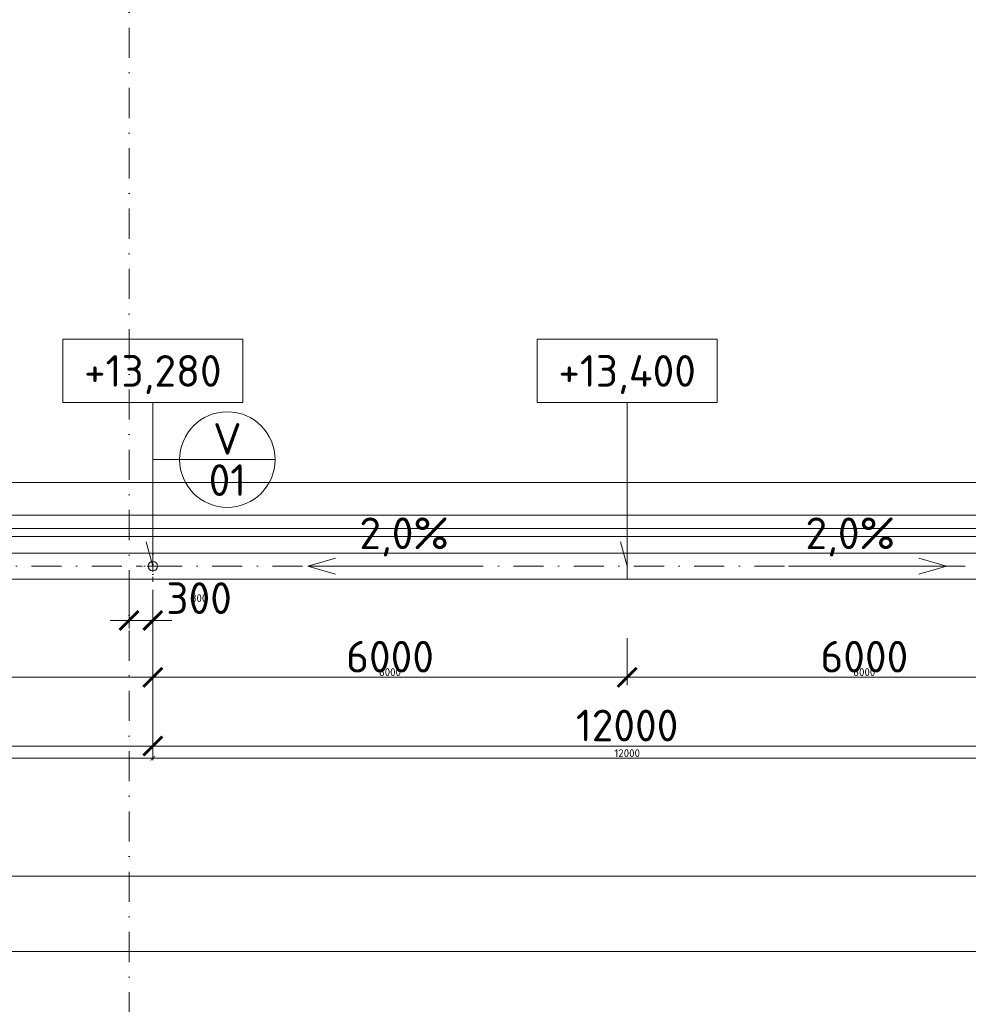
# Model space of a CAD drawing. Header units: millimetres. Extents: x -1695604 to 5289369, y -1488057 to 2187451.
# Tile 175 of 256: x 89166 to 101166, y 225760 to 238208. Entities that reach past the tile are written whole.
import ezdxf
from ezdxf.enums import TextEntityAlignment as Align

# ---------------------------------------------------------------- set-up
doc = ezdxf.new("R2010")
doc.units = ezdxf.units.MM
doc.linetypes.add('CENTERX2', pattern=[101.6, 63.5, -12.7, 12.7, -12.7])
doc.linetypes.add('DASHDOT', pattern=[25.4, 12.7, -6.35, 0, -6.35])
doc.layers.get('Defpoints').update_dxf_attribs({"color": 8})
for name, color, linetype, lineweight in [('A99_N_kce-pohl', 1, 'Continuous', 9), ('A99_N_koty-200', 5, 'Continuous', 5), ('A99_N_koty-200 @ 200', 5, 'Continuous', 5), ('A99_N_koty-200 @ 50 (2)', 5, 'Continuous', 5), ('A99_N_koty-vysk', 160, 'Continuous', 5), ('A99_N_znaceni 200', 5, 'Continuous', 5), ('A99_S_kce-pohl', 7, 'Continuous', 5), ('A99_S_osy', 1, 'CENTERX2', 5)]:
    doc.layers.add(name, color=color, linetype=linetype, lineweight=lineweight)
doc.styles.add('A99_kota', font='isocpeur.ttf', dxfattribs={"height": 2})
doc.styles.add('A99_popis', font='isocpeur.ttf')
doc.styles.add('ad_popis 100', font='isocpeur.ttf', dxfattribs={"height": 200})
doc.dimstyles.new('A99_kota_200 new', dxfattribs={"dimscale": 200, "dimtxt": 2, "dimasz": 1.2, "dimexe": 0.5, "dimexo": 1.5, "dimgap": 0.3, "dimtad": 1, "dimdec": 0, "dimzin": 3, "dimdsep": 46, "dimtxsty": 'A99_kota', "dimblk": 'ARCHTICK', "dimcen": 2.5, "dimazin": 2, "dimtfac": 0.75, "dimtdec": 0, "dimtmove": 2, "dimatfit": 0, "dimfxl": 0, "dimtolj": 1, "dimtzin": 0, "dimlwd": 5, "dimlwe": 5, "dimarcsym": 0})

# ---------------------------------------------------------------- blocks, each defined once
blk = doc.blocks.new('_ArchTick')
at = {"color": 0, "linetype": 'ByBlock', "const_width": 0.15}
blk.add_lwpolyline([(-0.5, -0.5), (0.5, 0.5)], dxfattribs=at)
blk = doc.blocks.new('*D4385')
at = {"layer": 'A99_N_koty-200', "color": 0, "linetype": 'Continuous', "lineweight": 5, "transparency": 16777216}
for p, q in [((11930, 226580), (11930, 227480)), ((132620, 226580), (132620, 227480)), ((11930, 227380), (132620, 227380))]:
    blk.add_line(p, q, dxfattribs=at)
at = {"layer": 'Defpoints', "color": 0, "linetype": 'Continuous', "lineweight": 18, "transparency": 16777216}
for p in [(132620, 227380), (11930, 225255), (132620, 225255)]:
    blk.add_point(p, dxfattribs=at)
at = {"layer": 'A99_N_koty-200', "color": 0, "linetype": 'Continuous', "lineweight": 5, "transparency": 16777216, "xscale": 240, "yscale": 240, "zscale": 240, "rotation": 180}
blk.add_blockref('_ArchTick', (11930, 227380), dxfattribs=at)
at = {"layer": 'A99_N_koty-200', "color": 0, "linetype": 'Continuous', "lineweight": 5, "transparency": 16777216, "xscale": 240, "yscale": 240, "zscale": 240}
blk.add_blockref('_ArchTick', (132620, 227380), dxfattribs=at)
at = {"layer": 'A99_N_koty-200', "color": 0, "linetype": 'Continuous', "transparency": 16777216, "insert": (77020, 227680), "char_height": 400, "attachment_point": 5, "style": 'A99_kota'}
blk.add_mtext('\\A1;120690', dxfattribs=at)
blk = doc.blocks.new('*D4386')
at = {"layer": 'A99_N_koty-200', "color": 0, "linetype": 'Continuous', "lineweight": 5, "transparency": 16777216}
for p, q in [((11930, 227180), (11930, 227405)), ((11930, 227380), (132620, 227380)), ((132620, 227180), (132620, 227405))]:
    blk.add_line(p, q, dxfattribs=at)
at = {"layer": 'Defpoints', "color": 0, "linetype": 'Continuous', "lineweight": 18, "transparency": 16777216}
for p in [(132620, 227380), (11930, 225255), (132620, 225255)]:
    blk.add_point(p, dxfattribs=at)
at = {"layer": 'A99_N_koty-200', "color": 0, "linetype": 'Continuous', "lineweight": 5, "transparency": 16777216, "xscale": 60, "yscale": 60, "zscale": 60, "rotation": 180}
blk.add_blockref('_ArchTick', (11930, 227380), dxfattribs=at)
at = {"layer": 'A99_N_koty-200', "color": 0, "linetype": 'Continuous', "lineweight": 5, "transparency": 16777216, "xscale": 60, "yscale": 60, "zscale": 60}
blk.add_blockref('_ArchTick', (132620, 227380), dxfattribs=at)
at = {"layer": 'A99_N_koty-200', "color": 0, "linetype": 'Continuous', "transparency": 16777216, "insert": (72275, 227445), "char_height": 100, "attachment_point": 5, "style": 'A99_kota'}
blk.add_mtext('\\A1;120690', dxfattribs=at)
blk = doc.blocks.new('*D4899')
at = {"layer": 'A99_N_koty-200', "color": 0, "linetype": 'Continuous', "lineweight": 5, "transparency": 16777216}
for p, q in [((78850, 229825), (78850, 228925)), ((90850, 229825), (90850, 228925)), ((78850, 229025), (90850, 229025))]:
    blk.add_line(p, q, dxfattribs=at)
at = {"layer": 'Defpoints', "color": 0, "linetype": 'Continuous', "lineweight": 18, "transparency": 16777216}
for p in [(78850, 231300), (90850, 231300), (90850, 229025)]:
    blk.add_point(p, dxfattribs=at)
at = {"layer": 'A99_N_koty-200', "color": 0, "linetype": 'Continuous', "lineweight": 5, "transparency": 16777216, "xscale": 240, "yscale": 240, "zscale": 240, "rotation": 180}
blk.add_blockref('_ArchTick', (78850, 229025), dxfattribs=at)
at = {"layer": 'A99_N_koty-200', "color": 0, "linetype": 'Continuous', "lineweight": 5, "transparency": 16777216, "xscale": 240, "yscale": 240, "zscale": 240}
blk.add_blockref('_ArchTick', (90850, 229025), dxfattribs=at)
at = {"layer": 'A99_N_koty-200', "color": 0, "linetype": 'Continuous', "transparency": 16777216, "insert": (84850, 229285), "char_height": 400, "attachment_point": 5, "style": 'A99_kota'}
blk.add_mtext('\\A1;12000', dxfattribs=at)
blk = doc.blocks.new('*D4900')
at = {"layer": 'A99_N_koty-200', "color": 0, "linetype": 'Continuous', "lineweight": 5, "transparency": 16777216}
for p, q in [((78850, 229070), (78850, 228845)), ((90850, 229070), (90850, 228845)), ((78850, 228870), (90850, 228870))]:
    blk.add_line(p, q, dxfattribs=at)
at = {"layer": 'Defpoints', "color": 0, "linetype": 'Continuous', "lineweight": 18, "transparency": 16777216}
for p in [(78850, 231300), (90850, 231300), (90850, 228870)]:
    blk.add_point(p, dxfattribs=at)
at = {"layer": 'A99_N_koty-200', "color": 0, "linetype": 'Continuous', "lineweight": 5, "transparency": 16777216, "xscale": 60, "yscale": 60, "zscale": 60, "rotation": 180}
blk.add_blockref('_ArchTick', (78850, 228870), dxfattribs=at)
at = {"layer": 'A99_N_koty-200', "color": 0, "linetype": 'Continuous', "lineweight": 5, "transparency": 16777216, "xscale": 60, "yscale": 60, "zscale": 60}
blk.add_blockref('_ArchTick', (90850, 228870), dxfattribs=at)
at = {"layer": 'A99_N_koty-200', "color": 0, "linetype": 'Continuous', "transparency": 16777216, "insert": (84850, 228935), "char_height": 100, "attachment_point": 5, "style": 'A99_kota'}
blk.add_mtext('\\A1;12000', dxfattribs=at)
blk = doc.blocks.new('*D4965')
at = {"layer": 'A99_N_koty-200', "color": 0, "linetype": 'Continuous', "lineweight": 5, "transparency": 16777216}
for p, q in [((90850, 229825), (90850, 228925)), ((102850, 229825), (102850, 228925)), ((90850, 229025), (102850, 229025))]:
    blk.add_line(p, q, dxfattribs=at)
at = {"layer": 'Defpoints', "color": 0, "linetype": 'Continuous', "lineweight": 18, "transparency": 16777216}
for p in [(90850, 231300), (102850, 231300), (102850, 229025)]:
    blk.add_point(p, dxfattribs=at)
at = {"layer": 'A99_N_koty-200', "color": 0, "linetype": 'Continuous', "lineweight": 5, "transparency": 16777216, "xscale": 240, "yscale": 240, "zscale": 240, "rotation": 180}
blk.add_blockref('_ArchTick', (90850, 229025), dxfattribs=at)
at = {"layer": 'A99_N_koty-200', "color": 0, "linetype": 'Continuous', "lineweight": 5, "transparency": 16777216, "xscale": 240, "yscale": 240, "zscale": 240}
blk.add_blockref('_ArchTick', (102850, 229025), dxfattribs=at)
at = {"layer": 'A99_N_koty-200', "color": 0, "linetype": 'Continuous', "transparency": 16777216, "insert": (96850, 229285), "char_height": 400, "attachment_point": 5, "style": 'A99_kota'}
blk.add_mtext('\\A1;12000', dxfattribs=at)
blk = doc.blocks.new('*D4966')
at = {"layer": 'A99_N_koty-200', "color": 0, "linetype": 'Continuous', "lineweight": 5, "transparency": 16777216}
for p, q in [((90850, 229070), (90850, 228845)), ((102850, 229070), (102850, 228845)), ((90850, 228870), (102850, 228870))]:
    blk.add_line(p, q, dxfattribs=at)
at = {"layer": 'Defpoints', "color": 0, "linetype": 'Continuous', "lineweight": 18, "transparency": 16777216}
for p in [(90850, 231300), (102850, 231300), (102850, 228870)]:
    blk.add_point(p, dxfattribs=at)
at = {"layer": 'A99_N_koty-200', "color": 0, "linetype": 'Continuous', "lineweight": 5, "transparency": 16777216, "xscale": 60, "yscale": 60, "zscale": 60, "rotation": 180}
blk.add_blockref('_ArchTick', (90850, 228870), dxfattribs=at)
at = {"layer": 'A99_N_koty-200', "color": 0, "linetype": 'Continuous', "lineweight": 5, "transparency": 16777216, "xscale": 60, "yscale": 60, "zscale": 60}
blk.add_blockref('_ArchTick', (102850, 228870), dxfattribs=at)
at = {"layer": 'A99_N_koty-200', "color": 0, "linetype": 'Continuous', "transparency": 16777216, "insert": (96850, 228935), "char_height": 100, "attachment_point": 5, "style": 'A99_kota'}
blk.add_mtext('\\A1;12000', dxfattribs=at)
blk = doc.blocks.new('*D4968')
at = {"layer": 'A99_N_koty-200', "color": 0, "linetype": 'Continuous', "lineweight": 5, "transparency": 16777216}
for p, q in [((90850, 230390), (90850, 229795)), ((96850, 230390), (96850, 229795)), ((90850, 229895), (96850, 229895))]:
    blk.add_line(p, q, dxfattribs=at)
at = {"layer": 'Defpoints', "color": 0, "linetype": 'Continuous', "lineweight": 18, "transparency": 16777216}
for p in [(90850, 230690), (96850, 230690), (96850, 229895)]:
    blk.add_point(p, dxfattribs=at)
at = {"layer": 'A99_N_koty-200', "color": 0, "linetype": 'Continuous', "lineweight": 5, "transparency": 16777216, "xscale": 240, "yscale": 240, "zscale": 240, "rotation": 180}
blk.add_blockref('_ArchTick', (90850, 229895), dxfattribs=at)
at = {"layer": 'A99_N_koty-200', "color": 0, "linetype": 'Continuous', "lineweight": 5, "transparency": 16777216, "xscale": 240, "yscale": 240, "zscale": 240}
blk.add_blockref('_ArchTick', (96850, 229895), dxfattribs=at)
at = {"layer": 'A99_N_koty-200', "color": 0, "linetype": 'Continuous', "transparency": 16777216, "insert": (93850, 230155), "char_height": 400, "attachment_point": 5, "style": 'A99_kota'}
blk.add_mtext('\\A1;6000', dxfattribs=at)
blk = doc.blocks.new('*D4969')
at = {"layer": 'A99_N_koty-200', "color": 0, "linetype": 'Continuous', "lineweight": 5, "transparency": 16777216}
for p, q in [((90850, 230095), (90850, 229870)), ((96850, 230095), (96850, 229870)), ((90850, 229895), (96850, 229895))]:
    blk.add_line(p, q, dxfattribs=at)
at = {"layer": 'Defpoints', "color": 0, "linetype": 'Continuous', "lineweight": 18, "transparency": 16777216}
for p in [(90850, 230690), (96850, 230690), (96850, 229895)]:
    blk.add_point(p, dxfattribs=at)
at = {"layer": 'A99_N_koty-200', "color": 0, "linetype": 'Continuous', "lineweight": 5, "transparency": 16777216, "xscale": 60, "yscale": 60, "zscale": 60, "rotation": 180}
blk.add_blockref('_ArchTick', (90850, 229895), dxfattribs=at)
at = {"layer": 'A99_N_koty-200', "color": 0, "linetype": 'Continuous', "lineweight": 5, "transparency": 16777216, "xscale": 60, "yscale": 60, "zscale": 60}
blk.add_blockref('_ArchTick', (96850, 229895), dxfattribs=at)
at = {"layer": 'A99_N_koty-200', "color": 0, "linetype": 'Continuous', "transparency": 16777216, "insert": (93850, 229960), "char_height": 100, "attachment_point": 5, "style": 'A99_kota'}
blk.add_mtext('\\A1;6000', dxfattribs=at)
blk = doc.blocks.new('*D4971')
at = {"layer": 'A99_N_koty-200', "color": 0, "linetype": 'Continuous', "lineweight": 5, "transparency": 16777216}
for p, q in [((96850, 230390), (96850, 229795)), ((102850, 230390), (102850, 229795)), ((102850, 229895), (96850, 229895))]:
    blk.add_line(p, q, dxfattribs=at)
at = {"layer": 'Defpoints', "color": 0, "linetype": 'Continuous', "lineweight": 18, "transparency": 16777216}
for p in [(96850, 230690), (102850, 230690), (96850, 229895)]:
    blk.add_point(p, dxfattribs=at)
at = {"layer": 'A99_N_koty-200', "color": 0, "linetype": 'Continuous', "lineweight": 5, "transparency": 16777216, "xscale": 240, "yscale": 240, "zscale": 240, "rotation": 180}
blk.add_blockref('_ArchTick', (96850, 229895), dxfattribs=at)
at = {"layer": 'A99_N_koty-200', "color": 0, "linetype": 'Continuous', "lineweight": 5, "transparency": 16777216, "xscale": 240, "yscale": 240, "zscale": 240}
blk.add_blockref('_ArchTick', (102850, 229895), dxfattribs=at)
at = {"layer": 'A99_N_koty-200', "color": 0, "linetype": 'Continuous', "transparency": 16777216, "insert": (99850, 230155), "char_height": 400, "attachment_point": 5, "style": 'A99_kota'}
blk.add_mtext('\\A1;6000', dxfattribs=at)
blk = doc.blocks.new('*D4972')
at = {"layer": 'A99_N_koty-200', "color": 0, "linetype": 'Continuous', "lineweight": 5, "transparency": 16777216}
for p, q in [((96850, 230095), (96850, 229870)), ((102850, 230095), (102850, 229870)), ((102850, 229895), (96850, 229895))]:
    blk.add_line(p, q, dxfattribs=at)
at = {"layer": 'Defpoints', "color": 0, "linetype": 'Continuous', "lineweight": 18, "transparency": 16777216}
for p in [(96850, 230690), (102850, 230690), (96850, 229895)]:
    blk.add_point(p, dxfattribs=at)
at = {"layer": 'A99_N_koty-200', "color": 0, "linetype": 'Continuous', "lineweight": 5, "transparency": 16777216, "xscale": 60, "yscale": 60, "zscale": 60, "rotation": 180}
blk.add_blockref('_ArchTick', (96850, 229895), dxfattribs=at)
at = {"layer": 'A99_N_koty-200', "color": 0, "linetype": 'Continuous', "lineweight": 5, "transparency": 16777216, "xscale": 60, "yscale": 60, "zscale": 60}
blk.add_blockref('_ArchTick', (102850, 229895), dxfattribs=at)
at = {"layer": 'A99_N_koty-200', "color": 0, "linetype": 'Continuous', "transparency": 16777216, "insert": (99850, 229960), "char_height": 100, "attachment_point": 5, "style": 'A99_kota'}
blk.add_mtext('\\A1;6000', dxfattribs=at)
blk = doc.blocks.new('*U66')
at = {"color": 0, "linetype": 'ByBlock'}
for p, q in [((5.7, -4), (5.7, -14.35)), ((5.7, -14.35), (5.286, -12.805))]:
    blk.add_line(p, q, dxfattribs=at)
blk.add_lwpolyline([(0, -4), (11.4, -4), (11.4, 0), (0, 0)], close=True, dxfattribs=at)
at = {"color": 0, "linetype": 'ByBlock', "style": 'A99_kota'}
for tag, p in [('VYSKA', (5.7, -2.241)), ('VYSKA_POPIS1', (5.7, -6.041)), ('VYSKA_POPIS2', (5.9, -9.541)), ('VYSKA_POPIS3', (5.9, -13.041))]:
    blk.add_attdef(tag, text='', height=2, dxfattribs=at).set_placement(p, align=Align.MIDDLE)
blk = doc.blocks.new('*D5358')
at = {"layer": 'A99_N_koty-200', "color": 0, "linetype": 'Continuous', "lineweight": 5, "transparency": 16777216}
for p, q in [((90550, 231000), (90550, 230512.5)), ((90850, 231000), (90850, 230512.5)), ((90550, 230612.5), (90310, 230612.5)), ((90850, 230612.5), (90550, 230612.5)), ((90850, 230612.5), (91090, 230612.5))]:
    blk.add_line(p, q, dxfattribs=at)
at = {"layer": 'Defpoints', "color": 0, "linetype": 'Continuous', "lineweight": 18, "transparency": 16777216}
for p in [(90550, 231300), (90850, 231300), (90550, 230612.5)]:
    blk.add_point(p, dxfattribs=at)
at = {"layer": 'A99_N_koty-200', "color": 0, "linetype": 'Continuous', "lineweight": 5, "transparency": 16777216, "xscale": 240, "yscale": 240, "zscale": 240}
blk.add_blockref('_ArchTick', (90550, 230612.5), dxfattribs=at)
at = {"layer": 'A99_N_koty-200', "color": 0, "linetype": 'Continuous', "lineweight": 5, "transparency": 16777216, "xscale": 240, "yscale": 240, "zscale": 240, "rotation": 180}
blk.add_blockref('_ArchTick', (90850, 230612.5), dxfattribs=at)
at = {"layer": 'A99_N_koty-200', "color": 0, "linetype": 'Continuous', "transparency": 16777216, "insert": (91435, 230895), "char_height": 400, "attachment_point": 5, "style": 'A99_kota'}
blk.add_mtext('\\A1;300', dxfattribs=at)
blk = doc.blocks.new('*D5359')
at = {"layer": 'A99_N_koty-200', "color": 0, "linetype": 'Continuous', "lineweight": 5, "transparency": 16777216}
for p, q in [((90550, 230812.5), (90550, 230587.5)), ((90850, 230812.5), (90850, 230587.5)), ((90550, 230612.5), (90490, 230612.5)), ((90850, 230612.5), (90550, 230612.5)), ((90850, 230612.5), (90910, 230612.5))]:
    blk.add_line(p, q, dxfattribs=at)
at = {"layer": 'Defpoints', "color": 0, "linetype": 'Continuous', "lineweight": 18, "transparency": 16777216}
for p in [(90550, 231300), (90850, 231300), (90550, 230612.5)]:
    blk.add_point(p, dxfattribs=at)
at = {"layer": 'A99_N_koty-200', "color": 0, "linetype": 'Continuous', "lineweight": 5, "transparency": 16777216, "xscale": 60, "yscale": 60, "zscale": 60}
blk.add_blockref('_ArchTick', (90550, 230612.5), dxfattribs=at)
at = {"layer": 'A99_N_koty-200', "color": 0, "linetype": 'Continuous', "lineweight": 5, "transparency": 16777216, "xscale": 60, "yscale": 60, "zscale": 60, "rotation": 180}
blk.add_blockref('_ArchTick', (90850, 230612.5), dxfattribs=at)
at = {"layer": 'A99_N_koty-200', "color": 0, "linetype": 'Continuous', "transparency": 16777216, "insert": (91435, 230895), "char_height": 100, "attachment_point": 5, "style": 'A99_kota'}
blk.add_mtext('\\A1;300', dxfattribs=at)
blk = doc.blocks.new('*D5370')
at = {"layer": 'A99_N_koty-200', "color": 0, "linetype": 'Continuous', "lineweight": 5, "transparency": 16777216}
for p, q in [((84850, 230695), (84850, 229795)), ((90850, 230695), (90850, 229795)), ((90850, 229895), (84850, 229895))]:
    blk.add_line(p, q, dxfattribs=at)
at = {"layer": 'Defpoints', "color": 0, "linetype": 'Continuous', "lineweight": 18, "transparency": 16777216}
for p in [(90850, 231300), (84850, 231180), (84850, 229895)]:
    blk.add_point(p, dxfattribs=at)
at = {"layer": 'A99_N_koty-200', "color": 0, "linetype": 'Continuous', "lineweight": 5, "transparency": 16777216, "xscale": 240, "yscale": 240, "zscale": 240, "rotation": 180}
blk.add_blockref('_ArchTick', (84850, 229895), dxfattribs=at)
at = {"layer": 'A99_N_koty-200', "color": 0, "linetype": 'Continuous', "lineweight": 5, "transparency": 16777216, "xscale": 240, "yscale": 240, "zscale": 240}
blk.add_blockref('_ArchTick', (90850, 229895), dxfattribs=at)
at = {"layer": 'A99_N_koty-200', "color": 0, "linetype": 'Continuous', "transparency": 16777216, "insert": (87850, 230155), "char_height": 400, "attachment_point": 5, "style": 'A99_kota'}
blk.add_mtext('\\A1;6000', dxfattribs=at)
blk = doc.blocks.new('*D5371')
at = {"layer": 'A99_N_koty-200', "color": 0, "linetype": 'Continuous', "lineweight": 5, "transparency": 16777216}
for p, q in [((84850, 230095), (84850, 229870)), ((90850, 230095), (90850, 229870)), ((90850, 229895), (84850, 229895))]:
    blk.add_line(p, q, dxfattribs=at)
at = {"layer": 'Defpoints', "color": 0, "linetype": 'Continuous', "lineweight": 18, "transparency": 16777216}
for p in [(90850, 231300), (84850, 231180), (84850, 229895)]:
    blk.add_point(p, dxfattribs=at)
at = {"layer": 'A99_N_koty-200', "color": 0, "linetype": 'Continuous', "lineweight": 5, "transparency": 16777216, "xscale": 60, "yscale": 60, "zscale": 60, "rotation": 180}
blk.add_blockref('_ArchTick', (84850, 229895), dxfattribs=at)
at = {"layer": 'A99_N_koty-200', "color": 0, "linetype": 'Continuous', "lineweight": 5, "transparency": 16777216, "xscale": 60, "yscale": 60, "zscale": 60}
blk.add_blockref('_ArchTick', (90850, 229895), dxfattribs=at)
at = {"layer": 'A99_N_koty-200', "color": 0, "linetype": 'Continuous', "transparency": 16777216, "insert": (87850, 229960), "char_height": 100, "attachment_point": 5, "style": 'A99_kota'}
blk.add_mtext('\\A1;6000', dxfattribs=at)
blk = doc.blocks.new('*U20')
at = {"color": 0, "linetype": 'ByBlock'}
blk.add_line((-3.02, 0), (3.02, 0), dxfattribs=at)
blk.add_circle((0, 0), 3.02, dxfattribs=at)
at = {"color": 0, "linetype": 'ByBlock', "style": 'A99_popis'}
for tag, p in [('KATEGORIE', (0, 1.31)), ('PRVEK', (0, -1.298))]:
    blk.add_attdef(tag, text='', height=2, dxfattribs=at).set_placement(p, align=Align.MIDDLE_CENTER)
blk = doc.blocks.new('*D5730')
at = {"layer": 'A99_N_koty-200', "color": 0, "linetype": 'Continuous', "lineweight": 5, "transparency": 16777216}
for p, q in [((78550, 225630), (78550, 226530)), ((132590, 226430), (78550, 226430)), ((132590, 225630), (132590, 226530))]:
    blk.add_line(p, q, dxfattribs=at)
at = {"layer": 'Defpoints', "color": 0, "linetype": 'Continuous', "lineweight": 18, "transparency": 16777216}
for p in [(78550, 226430), (78550, 225255), (132590, 225255)]:
    blk.add_point(p, dxfattribs=at)
at = {"layer": 'A99_N_koty-200', "color": 0, "linetype": 'Continuous', "lineweight": 5, "transparency": 16777216, "xscale": 240, "yscale": 240, "zscale": 240, "rotation": 180}
blk.add_blockref('_ArchTick', (78550, 226430), dxfattribs=at)
at = {"layer": 'A99_N_koty-200', "color": 0, "linetype": 'Continuous', "lineweight": 5, "transparency": 16777216, "xscale": 240, "yscale": 240, "zscale": 240}
blk.add_blockref('_ArchTick', (132590, 226430), dxfattribs=at)
at = {"layer": 'A99_N_koty-200', "color": 0, "linetype": 'Continuous', "transparency": 16777216, "insert": (105570, 226690), "char_height": 400, "attachment_point": 5, "style": 'A99_kota'}
blk.add_mtext('\\A1;54040', dxfattribs=at)
blk = doc.blocks.new('*D5731')
at = {"layer": 'A99_N_koty-200', "color": 0, "linetype": 'Continuous', "lineweight": 5, "transparency": 16777216}
for p, q in [((78550, 226230), (78550, 226455)), ((132590, 226430), (78550, 226430)), ((132590, 226230), (132590, 226455))]:
    blk.add_line(p, q, dxfattribs=at)
at = {"layer": 'Defpoints', "color": 0, "linetype": 'Continuous', "lineweight": 18, "transparency": 16777216}
for p in [(78550, 226430), (78550, 225255), (132590, 225255)]:
    blk.add_point(p, dxfattribs=at)
at = {"layer": 'A99_N_koty-200', "color": 0, "linetype": 'Continuous', "lineweight": 5, "transparency": 16777216, "xscale": 60, "yscale": 60, "zscale": 60, "rotation": 180}
blk.add_blockref('_ArchTick', (78550, 226430), dxfattribs=at)
at = {"layer": 'A99_N_koty-200', "color": 0, "linetype": 'Continuous', "lineweight": 5, "transparency": 16777216, "xscale": 60, "yscale": 60, "zscale": 60}
blk.add_blockref('_ArchTick', (132590, 226430), dxfattribs=at)
at = {"layer": 'A99_N_koty-200', "color": 0, "linetype": 'Continuous', "transparency": 16777216, "insert": (105570, 226495), "char_height": 100, "attachment_point": 5, "style": 'A99_kota'}
blk.add_mtext('\\A1;54040', dxfattribs=at)
blk = doc.blocks.new('*U5917')
at = {"layer": 'A99_N_koty-200 @ 200', "linetype": 'Continuous'}
dim = blk.add_linear_dim(base=(132620, 227380), p1=(11930, 225255), p2=(132620, 225255), dimstyle='A99_kota_200 new', override={"dimscale": 200, "dimtix": 1, "dimtofl": 1, "dimtmove": 2, "dimatfit": 0}, dxfattribs=at)
dim.commit()
dim.dimension.update_dxf_attribs({"geometry": '*D4385', "text_midpoint": (77020, 227680), "dimtype": 128})
at = {"layer": 'A99_N_koty-200 @ 50 (2)', "linetype": 'Continuous'}
dim = blk.add_linear_dim(base=(132620, 227380), p1=(11930, 225255), p2=(132620, 225255), dimstyle='A99_kota_200 new', override={"dimscale": 50, "dimtix": 1, "dimtofl": 1, "dimtmove": 2, "dimatfit": 0}, dxfattribs=at)
dim.commit()
dim.dimension.update_dxf_attribs({"geometry": '*D4386', "text_midpoint": (72275, 227445)})
blk = doc.blocks.new('*U6054')
at = {"layer": 'A99_N_koty-200 @ 200', "linetype": 'Continuous'}
dim = blk.add_linear_dim(base=(90850, 229025), p1=(78850, 231300), p2=(90850, 231300), dimstyle='A99_kota_200 new', override={"dimscale": 200, "dimtix": 1, "dimtofl": 1, "dimtmove": 2, "dimatfit": 0}, dxfattribs=at)
dim.commit()
dim.dimension.update_dxf_attribs({"geometry": '*D4899', "text_midpoint": (84850, 229285)})
at = {"layer": 'A99_N_koty-200 @ 50 (2)', "linetype": 'Continuous'}
dim = blk.add_linear_dim(base=(90850, 228870), p1=(78850, 231300), p2=(90850, 231300), dimstyle='A99_kota_200 new', override={"dimscale": 50, "dimtix": 1, "dimtofl": 1, "dimtmove": 2, "dimatfit": 0}, dxfattribs=at)
dim.commit()
dim.dimension.update_dxf_attribs({"geometry": '*D4900', "text_midpoint": (84850, 228935)})
blk = doc.blocks.new('*U6076')
at = {"layer": 'A99_N_koty-200 @ 200', "linetype": 'Continuous'}
dim = blk.add_linear_dim(base=(102850, 229025), p1=(90850, 231300), p2=(102850, 231300), dimstyle='A99_kota_200 new', override={"dimscale": 200, "dimtix": 1, "dimtofl": 1, "dimtmove": 2, "dimatfit": 0}, dxfattribs=at)
dim.commit()
dim.dimension.update_dxf_attribs({"geometry": '*D4965', "text_midpoint": (96850, 229285)})
at = {"layer": 'A99_N_koty-200 @ 50 (2)', "linetype": 'Continuous'}
dim = blk.add_linear_dim(base=(102850, 228870), p1=(90850, 231300), p2=(102850, 231300), dimstyle='A99_kota_200 new', override={"dimscale": 50, "dimtix": 1, "dimtofl": 1, "dimtmove": 2, "dimatfit": 0}, dxfattribs=at)
dim.commit()
dim.dimension.update_dxf_attribs({"geometry": '*D4966', "text_midpoint": (96850, 228935)})
blk = doc.blocks.new('*U6077')
at = {"layer": 'A99_N_koty-200 @ 200', "linetype": 'Continuous'}
dim = blk.add_linear_dim(base=(96850, 229895), p1=(90850, 230690), p2=(96850, 230690), dimstyle='A99_kota_200 new', override={"dimscale": 200, "dimtix": 1, "dimtofl": 1, "dimtmove": 2, "dimatfit": 0}, dxfattribs=at)
dim.commit()
dim.dimension.update_dxf_attribs({"geometry": '*D4968', "text_midpoint": (93850, 230155)})
at = {"layer": 'A99_N_koty-200 @ 50 (2)', "linetype": 'Continuous'}
dim = blk.add_linear_dim(base=(96850, 229895), p1=(90850, 230690), p2=(96850, 230690), dimstyle='A99_kota_200 new', override={"dimscale": 50, "dimtix": 1, "dimtofl": 1, "dimtmove": 2, "dimatfit": 0}, dxfattribs=at)
dim.commit()
dim.dimension.update_dxf_attribs({"geometry": '*D4969', "text_midpoint": (93850, 229960)})
blk = doc.blocks.new('*U6078')
at = {"layer": 'A99_N_koty-200 @ 200', "linetype": 'Continuous'}
dim = blk.add_linear_dim(base=(96850, 229895), p1=(102850, 230690), p2=(96850, 230690), angle=180, dimstyle='A99_kota_200 new', override={"dimscale": 200, "dimtix": 1, "dimtofl": 1, "dimtmove": 2, "dimatfit": 0}, dxfattribs=at)
dim.commit()
dim.dimension.update_dxf_attribs({"geometry": '*D4971', "text_midpoint": (99850, 230155)})
at = {"layer": 'A99_N_koty-200 @ 50 (2)', "linetype": 'Continuous'}
dim = blk.add_linear_dim(base=(96850, 229895), p1=(102850, 230690), p2=(96850, 230690), angle=180, dimstyle='A99_kota_200 new', override={"dimscale": 50, "dimtix": 1, "dimtofl": 1, "dimtmove": 2, "dimatfit": 0}, dxfattribs=at)
dim.commit()
dim.dimension.update_dxf_attribs({"geometry": '*D4972', "text_midpoint": (99850, 229960)})
blk = doc.blocks.new('*U6207')
at = {"layer": 'A99_N_koty-200 @ 200', "linetype": 'Continuous'}
dim = blk.add_linear_dim(base=(90550, 230612.5), p1=(90850, 231300), p2=(90550, 231300), angle=180, dimstyle='A99_kota_200 new', override={"dimscale": 200, "dimtix": 1, "dimtofl": 1, "dimtmove": 2, "dimatfit": 0}, dxfattribs=at)
dim.commit()
dim.dimension.update_dxf_attribs({"geometry": '*D5358', "text_midpoint": (91435, 230895), "dimtype": 128})
at = {"layer": 'A99_N_koty-200 @ 50 (2)', "linetype": 'Continuous'}
dim = blk.add_linear_dim(base=(90550, 230612.5), p1=(90850, 231300), p2=(90550, 231300), angle=180, dimstyle='A99_kota_200 new', override={"dimscale": 50, "dimtix": 1, "dimtofl": 1, "dimtmove": 2, "dimatfit": 0}, dxfattribs=at)
dim.commit()
dim.dimension.update_dxf_attribs({"geometry": '*D5359', "text_midpoint": (91435, 230895), "dimtype": 128})
blk = doc.blocks.new('*U6211')
at = {"layer": 'A99_N_koty-200 @ 200', "linetype": 'Continuous'}
dim = blk.add_linear_dim(base=(84850, 229895), p1=(90850, 231300), p2=(84850, 231180), angle=180, dimstyle='A99_kota_200 new', override={"dimscale": 200, "dimtix": 1, "dimtofl": 1, "dimtmove": 2, "dimatfit": 0}, dxfattribs=at)
dim.commit()
dim.dimension.update_dxf_attribs({"geometry": '*D5370', "text_midpoint": (87850, 230155)})
at = {"layer": 'A99_N_koty-200 @ 50 (2)', "linetype": 'Continuous'}
dim = blk.add_linear_dim(base=(84850, 229895), p1=(90850, 231300), p2=(84850, 231180), angle=180, dimstyle='A99_kota_200 new', override={"dimscale": 50, "dimtix": 1, "dimtofl": 1, "dimtmove": 2, "dimatfit": 0}, dxfattribs=at)
dim.commit()
dim.dimension.update_dxf_attribs({"geometry": '*D5371', "text_midpoint": (87850, 229960)})
blk = doc.blocks.new('*U6360')
at = {"layer": 'A99_N_koty-200 @ 200', "linetype": 'Continuous'}
dim = blk.add_linear_dim(base=(78550, 226430), p1=(132590, 225255), p2=(78550, 225255), angle=180, dimstyle='A99_kota_200 new', override={"dimscale": 200, "dimtix": 1, "dimtofl": 1, "dimtmove": 2, "dimatfit": 0}, dxfattribs=at)
dim.commit()
dim.dimension.update_dxf_attribs({"geometry": '*D5730', "text_midpoint": (105570, 226690)})
at = {"layer": 'A99_N_koty-200 @ 50 (2)', "linetype": 'Continuous'}
dim = blk.add_linear_dim(base=(78550, 226430), p1=(132590, 225255), p2=(78550, 225255), angle=180, dimstyle='A99_kota_200 new', override={"dimscale": 50, "dimtix": 1, "dimtofl": 1, "dimtmove": 2, "dimatfit": 0}, dxfattribs=at)
dim.commit()
dim.dimension.update_dxf_attribs({"geometry": '*D5731', "text_midpoint": (105570, 226495)})

msp = doc.modelspace()

# ---------------------------------------------------------------- linework, layer by layer
at = {"layer": 'A99_N_kce-pohl', "linetype": 'Continuous', "ltscale": 25}
msp.add_lwpolyline([(138440, 231135), (138440, 231465), (6000, 231465), (6000, 231135)], close=True, dxfattribs=at)
at = {"layer": 'A99_N_kce-pohl', "linetype": 'DASHDOT', "lineweight": 5, "ltscale": 5}
for points in [[(90850, 231100), (90850, 231500)], [(90650, 231300), (91050, 231300)]]:
    msp.add_lwpolyline(points, dxfattribs=at)
at = {"layer": 'A99_N_kce-pohl', "linetype": 'Continuous', "lineweight": 5}
msp.add_lwpolyline([(96850, 231135), (96850, 231465)], dxfattribs=at)
at = {"layer": 'A99_N_kce-pohl', "linetype": 'Continuous'}
msp.add_circle((90850, 231300), 60, dxfattribs=at)
at = {"layer": 'A99_N_koty-vysk'}
for points in [[(92810, 231300), (93160, 231400)], [(100890, 231300), (100540, 231400)], [(92810, 231300), (94810, 231300)], [(92810, 231300), (93160, 231200)], [(100890, 231300), (98890, 231300)], [(100890, 231300), (100540, 231200)]]:
    msp.add_lwpolyline(points, dxfattribs=at)
at = {"layer": 'A99_N_znaceni 200'}
msp.add_lwpolyline([(91188.5, 232646.5), (90850, 232646.5)], dxfattribs=at)
at = {"layer": 'A99_S_kce-pohl', "linetype": 'Continuous', "ltscale": 25}
for p, q in [((6000, 232355.1), (138440, 232355.1)), ((6000, 231945.1), (138440, 231945.1))]:
    msp.add_line(p, q, dxfattribs=at)
msp.add_lwpolyline([(5860, 231775), (138440, 231775), (138440, 231675), (5860, 231675)], close=True, dxfattribs=at)
at = {"layer": 'A99_S_osy', "linetype": 'DASHDOT', "lineweight": 5, "ltscale": 30}
for points in [[(90550, 250300), (90550, 146890)], [(152950, 231300), (4375, 231300)]]:
    msp.add_lwpolyline(points, dxfattribs=at)

# ---------------------------------------------------------------- block references
at = {"layer": 'A99_N_koty-200', "color": 3, "linetype": 'Continuous', "lineweight": 18}
for name in ['*U6054', '*U6211', '*U6207', '*U6076', '*U6077', '*U6078', '*U5917', '*U6360']:
    msp.add_blockref(name, (0, 0), dxfattribs=at)
at = {"layer": 'A99_N_koty-vysk', "xscale": 200, "yscale": 200, "zscale": 200}
for p, values in [((89710, 234170), {'VYSKA': '+13,280'}), ((95710, 234170), {'VYSKA': '+13,400'})]:
    msp.add_blockref('*U66', p, dxfattribs=at).add_auto_attribs(values)
at = {"layer": 'A99_N_znaceni 200', "xscale": 200, "yscale": 200, "zscale": 200}
msp.add_blockref('*U20', (91792.5, 232646.5), dxfattribs=at).add_auto_attribs({'KATEGORIE': 'V', 'PRVEK': '01'})

# ---------------------------------------------------------------- texts
at = {"layer": 'A99_N_koty-vysk', "char_height": 400, "style": 'ad_popis 100'}
for insert, attachment_point in [((93463, 231915), 1), ((100237, 231915), 3)]:
    msp.add_mtext_dynamic_manual_height_columns('2,0%', width=673.852, gutter_width=2000, heights=[0], dxfattribs=dict(at, insert=insert, attachment_point=attachment_point))

doc.saveas('drawing.dxf')
